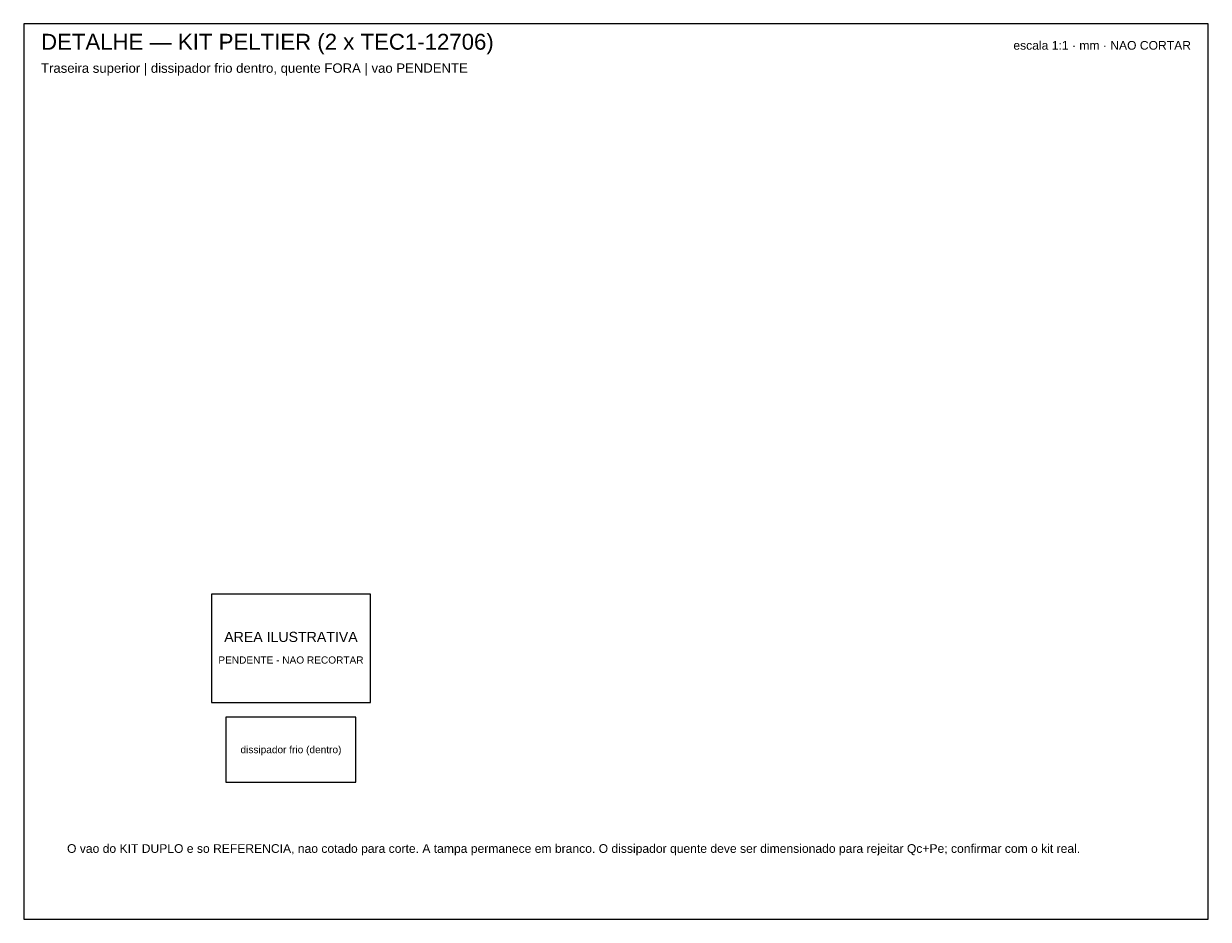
# Model space of a CAD drawing. Header units: millimetres. Extents: x 0 to 820, y 0 to 620.
import ezdxf
from ezdxf.enums import TextEntityAlignment as Align

# ---------------------------------------------------------------- set-up
doc = ezdxf.new("R2010")
doc.units = ezdxf.units.MM
for name, color, linetype in [('GRAVACAO', 3, 'Continuous'), ('MOLDURA', 8, 'Continuous'), ('REF', 9, 'Continuous'), ('TEXTO', 7, 'Continuous')]:
    doc.layers.add(name, color=color, linetype=linetype)
doc.styles.add('ARIAL', font='arial.ttf')

msp = doc.modelspace()

# ---------------------------------------------------------------- linework, layer by layer
at = {"layer": 'GRAVACAO'}
msp.add_lwpolyline([(130, 150), (240, 150), (240, 225), (130, 225)], close=True, dxfattribs=at)
at = {"layer": 'MOLDURA'}
msp.add_lwpolyline([(0, 0), (820, 0), (820, 620), (0, 620)], close=True, dxfattribs=at)
at = {"layer": 'REF'}
msp.add_lwpolyline([(140, 95), (230, 95), (230, 140), (140, 140)], close=True, dxfattribs=at)

# ---------------------------------------------------------------- texts
at = {"layer": 'TEXTO', "style": 'ARIAL'}
for s, height, p in [('DETALHE — KIT PELTIER (2 x TEC1-12706)', 11, (12, 602)), ('Traseira superior | dissipador frio dentro, quente FORA | vao PENDENTE', 6.5, (12, 586)), ('O vao do KIT DUPLO e so REFERENCIA, nao cotado para corte. A tampa permanece em branco. O dissipador quente deve ser dimensionado para rejeitar Qc+Pe; confirmar com o kit real.', 6, (30, 46))]:
    msp.add_text(s, height=height, dxfattribs=at).set_placement(p)
msp.add_text('escala 1:1 · mm · NAO CORTAR', height=6, dxfattribs=at).set_placement((808, 602), align=Align.RIGHT)
for s, height, p in [('AREA ILUSTRATIVA', 7, (185, 195.5)), ('PENDENTE - NAO RECORTAR', 5, (185, 179.5)), ('dissipador frio (dentro)', 5, (185, 117.5))]:
    msp.add_text(s, height=height, dxfattribs=at).set_placement(p, align=Align.MIDDLE_CENTER)

doc.saveas('drawing.dxf')
